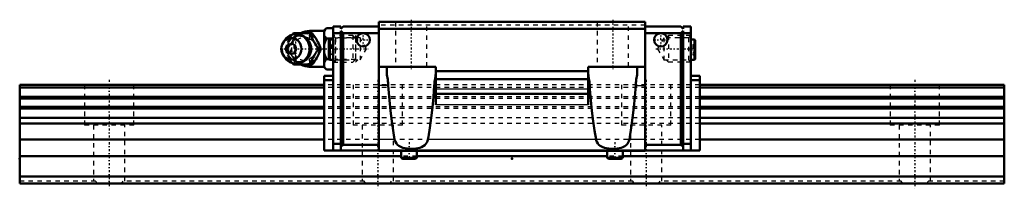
# Model space of a CAD drawing. Header units: millimetres. Extents: x -20 to 200, y -1 to 36.
import ezdxf

# ---------------------------------------------------------------- set-up
doc = ezdxf.new("R2010")
doc.units = ezdxf.units.MM
doc.linetypes.add('Center', pattern=[1.5, 0.45, -0.5, 0.05, -0.5])
doc.linetypes.add('Dashed', pattern=[2, 1, -1])
for name, color, linetype, lineweight in [('2d ConnectionPoints', 7, 'Continuous', 50), ('AM_0', 7, 'Continuous', 50), ('AM_4', 3, 'Continuous', 25), ('AM_5', 3, 'Continuous', 25), ('AM_7', 7, 'Center', 25), ('AM_9', 6, 'Dashed', 25)]:
    doc.layers.add(name, color=color, linetype=linetype, lineweight=lineweight)

# ---------------------------------------------------------------- blocks, each defined once
blk = doc.blocks.new('1_7ziqpkdni4cm8l8dfemejnwzv________0_in_HSR25M1B1SS220LG200BM6F6805000_0')
at = {"layer": 'AM_0'}
for p, q in [((40.97, 33.19), (41.2, 33.5)), ((41.2, 33.5), (45.38, 33.5)), ((48.05, 34), (44.75, 34)), ((48.55, 34.62), (48.05, 34.12)), ((48.05, 34.12), (48.05, 25.88)), ((48.55, 34.62), (50.05, 34.62)), ((39.25, 31.96), (38.89, 31.44)), ((48.55, 32.31), (50.05, 32.31)), ((46.82, 30), (47.26, 30)), ((38.89, 28.56), (39.25, 28.04)), ((41.2, 26.5), (40.98, 26.8)), ((41.2, 26.5), (45.38, 26.5)), ((48.55, 27.69), (49.13, 27.69)), ((44.75, 26), (48.05, 26)), ((48.05, 25.88), (48.55, 25.38)), ((48.55, 25.38), (50.05, 25.38))]:
    blk.add_line(p, q, dxfattribs=at)
for points in [[(44.95, 33.5), (45.13, 32.95), (45.23, 32.67), (45.35, 32.38), (45.53, 31.98), (45.76, 31.55), (46, 31.15), (46.27, 30.75), (46.55, 30.37), (46.82, 30)], [(47.26, 30), (47.13, 30.36), (47, 30.73), (46.83, 31.13), (46.64, 31.53), (46.49, 31.81), (46.33, 32.09), (46.16, 32.38), (45.98, 32.66), (45.68, 33.09), (45.38, 33.5)], [(48.55, 34.62), (48.26, 34.3), (48.05, 33.96)], [(48.05, 32.97), (48.11, 32.86), (48.3, 32.58), (48.55, 32.31)], [(48.55, 32.31), (48.26, 31.67), (48.05, 30.99)], [(46.82, 30), (46.42, 29.45), (46.22, 29.17), (46.02, 28.88), (45.77, 28.48), (45.55, 28.05), (45.36, 27.65), (45.2, 27.25), (45.07, 26.87), (44.95, 26.5)], [(45.38, 26.5), (45.65, 26.86), (45.9, 27.23), (46.16, 27.63), (46.4, 28.03), (46.55, 28.31), (46.7, 28.59), (46.83, 28.88), (46.95, 29.16), (47.11, 29.59), (47.26, 30)], [(48.05, 29.01), (48.11, 28.8), (48.3, 28.24), (48.55, 27.69)], [(48.55, 27.69), (48.26, 27.37), (48.05, 27.03)], [(48.05, 26.04), (48.11, 25.94), (48.3, 25.65), (48.55, 25.38)]]:
    blk.add_lwpolyline(points, dxfattribs=at)
for centre, radius, start, end in [((41.71, 30), 3.3, 270, 90), ((44.75, 30), 4, 90, 118.7147), ((44.75, 30), 4, 241.2746, 270)]:
    blk.add_arc(centre, radius, start, end, dxfattribs=at)
blk.add_ellipse((41.71, 30), major_axis=(0, 3.3), ratio=0.927184, start_param=2.207257, end_param=7.217521, dxfattribs=at)
for major_axis in [(0, 2.42), (0, -1.12)]:
    blk.add_ellipse((40.7, 30), major_axis=major_axis, ratio=0.927184, dxfattribs=at)
at = {"layer": 'AM_4'}
for p, q in [((44.75, 34), (44.75, 33.51)), ((44.75, 26.49), (44.75, 26))]:
    blk.add_line(p, q, dxfattribs=at)
blk.add_ellipse((42.52, 30), major_axis=(0, 2.97), ratio=0.927184, start_param=3.499913, end_param=5.924864, dxfattribs=at)
at = {"layer": 'AM_5', "linetype": 'Dashed'}
for p, q in [((50.59, 27), (50.59, 33)), ((55.05, 32.39), (50.59, 32.39)), ((55.05, 27.61), (50.59, 27.61))]:
    blk.add_line(p, q, dxfattribs=at)
at = {"layer": 'AM_7'}
for p, q in [((41.71, 26.54), (41.71, 33.47)), ((44.75, 25.8), (44.75, 34.2)), ((38.24, 30), (57.84, 30))]:
    blk.add_line(p, q, dxfattribs=at)
at = {"layer": 'AM_9'}
for p, q in [((44.75, 33.51), (44.75, 26.49)), ((54.44, 33), (50.05, 33)), ((55.05, 32.39), (54.44, 33)), ((54.44, 33), (54.44, 27)), ((55.05, 32.39), (55.05, 27.61)), ((39.33, 30), (39.76, 30)), ((45, 30.02), (45, 29.97)), ((49.13, 27.69), (50.05, 27.69)), ((50.05, 27), (54.44, 27)), ((54.44, 27), (55.05, 27.61))]:
    blk.add_line(p, q, dxfattribs=at)
for points in [[(41.63, 33.5), (41.51, 33.14), (41.37, 32.77), (41.21, 32.37), (41.01, 31.97), (40.87, 31.69), (40.71, 31.41), (40.54, 31.12), (40.36, 30.84), (40.06, 30.41), (39.76, 30)], [(40, 31.7), (40.14, 31.95), (40.39, 32.35), (40.65, 32.75), (40.93, 33.13), (40.97, 33.19)], [(39.33, 30), (39.45, 30.36), (39.58, 30.74), (39.64, 30.91)], [(43.74, 27.53), (43.62, 27.46), (43.4, 27.34), (43.17, 27.25), (42.93, 27.18), (42.69, 27.14), (42.44, 27.12), (42.19, 27.12), (41.94, 27.16), (41.7, 27.21), (41.46, 27.3), (41.24, 27.41), (41.02, 27.54), (40.81, 27.69), (40.62, 27.87), (40.45, 28.06), (40.29, 28.27), (40.15, 28.49), (40.03, 28.73), (39.93, 28.98), (39.86, 29.24), (39.8, 29.5), (39.77, 29.77), (39.77, 30.05), (39.78, 30.32), (39.82, 30.58), (39.88, 30.85), (39.96, 31.1), (40.07, 31.35), (40.19, 31.58), (40.34, 31.8), (40.5, 32), (40.68, 32.19), (40.87, 32.35), (41.08, 32.5), (41.29, 32.62), (41.52, 32.72), (41.76, 32.8), (42, 32.85), (42.25, 32.88), (42.49, 32.88), (42.74, 32.86), (42.99, 32.81), (43.22, 32.73), (43.46, 32.63), (43.68, 32.51), (43.69, 32.5)], [(43.69, 32.5), (43.89, 32.36), (44.08, 32.19), (44.26, 32), (44.32, 31.94)], [(45.88, 31.36), (45.55, 31.69), (45.15, 32), (44.75, 32.25)], [(39.65, 29.07), (39.58, 29.25), (39.45, 29.63), (39.33, 30)], [(39.76, 30), (40.02, 29.64), (40.28, 29.27), (40.54, 28.87), (40.78, 28.47), (40.93, 28.19), (41.08, 27.91), (41.21, 27.62), (41.33, 27.34), (41.49, 26.91), (41.63, 26.5)], [(44.75, 27.75), (45.21, 28.04), (45.59, 28.35), (45.9, 28.66)], [(45.9, 28.66), (46.16, 29), (46.33, 29.32)], [(46.33, 29.32), (46.44, 29.66), (46.47, 30.01), (46.43, 30.36), (46.32, 30.71), (46.31, 30.71)], [(40.98, 26.8), (40.93, 26.86), (40.66, 27.24), (40.4, 27.62), (40.15, 28.03), (40.01, 28.27)], [(44.34, 28.09), (44.21, 27.94), (44.03, 27.76), (43.83, 27.6), (43.74, 27.53)]]:
    blk.add_lwpolyline(points, dxfattribs=at)
blk.add_arc((44.75, 30), 4, 118.7147, 241.2746, dxfattribs=at)
for centre, major_axis, start_param, end_param in [((42.52, 30), (0, 2.97), 5.924864, 7.170241), ((41.71, 30), (0, 3.3), 0.934336, 2.207257), ((43.6, 30), (0, -2.57), 2.639469, 6.785309), ((42.52, 30), (0, 2.97), 2.293115, 3.499913)]:
    blk.add_ellipse(centre, major_axis=major_axis, ratio=0.927184, start_param=start_param, end_param=end_param, dxfattribs=at)
for centre, major_axis in [((43.73, 30), (0, -3.44)), ((42.25, 30), (0, -2.97))]:
    blk.add_ellipse(centre, major_axis=major_axis, ratio=0.927184, dxfattribs=at)
blk = doc.blocks.new('2_HSR25M1BSSB_M6F_Slider_0_in_HSR25M1B1SS220LG200BM6F6805000_0')
at = {"layer": 'AM_0'}
for p, q in [((60.25, 36), (60.25, 7.22)), ((119.75, 36), (60.25, 36)), ((119.75, 36), (119.75, 7.22)), ((51.75, 35), (50.05, 35)), ((50.05, 7.32), (50.05, 35)), ((51.75, 33.5), (50.05, 33.5)), ((51.75, 34.5), (52.25, 35)), ((51.75, 35), (51.75, 34.5)), ((51.75, 34), (51.75, 7.32)), ((52.25, 33.5), (51.75, 34)), ((60.25, 35), (52.25, 35)), ((60.25, 33.5), (52.25, 33.5)), ((52.25, 33.5), (52.25, 8.62)), ((119.75, 34.5), (60.25, 34.5)), ((119.75, 35), (127.75, 35)), ((119.75, 33.5), (127.75, 33.5)), ((128.25, 34.5), (127.75, 35)), ((127.75, 33.5), (128.25, 34)), ((127.75, 33.5), (127.75, 8.62)), ((128.25, 35), (129.95, 35)), ((128.25, 35), (128.25, 34.5)), ((128.25, 34), (128.25, 7.32)), ((128.25, 33.5), (129.95, 33.5)), ((129.95, 35), (129.95, 7.32)), ((49.1, 31.83), (49.1, 27.8)), ((50.05, 32.07), (49.34, 32.07)), ((130.66, 32.07), (129.95, 32.07)), ((130.9, 31.83), (130.9, 27.8)), ((49.34, 27.57), (50.05, 27.57)), ((129.95, 27.57), (130.66, 27.57)), ((73, 26), (60.25, 26)), ((62, 26), (62, 25.02)), ((73, 26), (73, 17.51)), ((73, 24.88), (73, 25.02)), ((107, 25), (73, 25)), ((107, 26), (107, 17.51)), ((107, 26), (119.75, 26)), ((107, 24.88), (107, 25.02)), ((118, 26), (118, 25.02)), ((48.05, 24), (48.05, 7.32)), ((48.05, 24), (50.05, 24)), ((48.05, 23), (50.05, 23)), ((107, 23.27), (73, 23.27)), ((131.95, 24), (129.95, 24)), ((131.95, 23), (129.95, 23)), ((131.95, 24), (131.95, 7.32)), ((107, 20), (73, 20)), ((50.05, 8.82), (51.75, 8.82)), ((129.95, 8.82), (128.25, 8.82)), ((131.95, 7.32), (48.05, 7.32)), ((51.75, 8.12), (52.25, 8.62)), ((60.25, 8.62), (52.25, 8.62)), ((119.75, 7.22), (60.25, 7.22)), ((65.24, 7.22), (65.24, 5.85)), ((68.76, 5.85), (68.76, 7.22)), ((111.24, 7.22), (111.24, 5.85)), ((114.76, 5.85), (114.76, 7.22)), ((119.75, 8.62), (127.75, 8.62)), ((128.25, 8.12), (127.75, 8.62)), ((65.59, 5.5), (68.41, 5.5)), ((111.59, 5.5), (114.41, 5.5))]:
    blk.add_line(p, q, dxfattribs=at)
for points in [[(62, 25.02), (62.01, 24.77), (62.03, 24.49), (62.07, 24.18), (62.12, 23.85), (62.17, 23.51), (62.22, 23.16), (62.27, 22.78), (62.32, 22.39), (62.36, 21.86)], [(72.64, 21.86), (72.67, 22.26), (72.71, 22.66), (72.77, 23.05), (72.82, 23.43), (72.87, 23.79), (72.92, 24.12), (72.96, 24.44), (72.99, 24.74), (73, 24.88)], [(107.36, 21.86), (107.33, 22.26), (107.29, 22.66), (107.23, 23.05), (107.18, 23.43), (107.13, 23.79), (107.08, 24.12), (107.04, 24.44), (107.01, 24.74), (107, 24.88)], [(118, 25.02), (117.99, 24.77), (117.97, 24.49), (117.93, 24.18), (117.88, 23.85), (117.83, 23.51), (117.78, 23.16), (117.73, 22.78), (117.68, 22.39), (117.64, 21.86)], [(63.78, 9.8), (63.44, 11.76), (63.13, 13.88), (62.86, 16.14), (62.62, 18.54), (62.42, 21.04), (62.36, 21.86)], [(72.64, 21.86), (72.45, 19.32), (72.22, 16.89), (71.96, 14.58), (71.66, 12.41), (71.33, 10.4), (71.22, 9.8)], [(108.78, 9.8), (108.44, 11.76), (108.13, 13.88), (107.86, 16.14), (107.62, 18.54), (107.42, 21.04), (107.36, 21.86)], [(117.64, 21.86), (117.45, 19.32), (117.22, 16.89), (116.96, 14.58), (116.66, 12.41), (116.33, 10.4), (116.22, 9.8)], [(71.22, 9.8), (71.12, 9.44), (70.97, 9.1), (70.78, 8.8), (70.54, 8.55), (70.18, 8.28), (69.77, 8.08), (69.37, 7.94), (68.96, 7.85), (68.53, 7.78), (67.86, 7.73), (67.17, 7.73), (66.65, 7.76), (66.14, 7.83), (65.64, 7.94), (65.16, 8.11), (64.72, 8.34), (64.42, 8.58), (64.17, 8.88), (63.96, 9.23), (63.82, 9.62), (63.78, 9.8)], [(116.22, 9.8), (116.12, 9.44), (115.97, 9.1), (115.78, 8.8), (115.54, 8.55), (115.18, 8.28), (114.77, 8.08), (114.37, 7.94), (113.96, 7.85), (113.53, 7.78), (112.86, 7.73), (112.17, 7.73), (111.65, 7.76), (111.14, 7.83), (110.64, 7.94), (110.16, 8.11), (109.72, 8.34), (109.42, 8.58), (109.17, 8.88), (108.96, 9.23), (108.82, 9.62), (108.78, 9.8)]]:
    blk.add_lwpolyline(points, dxfattribs=at)
for centre in [(56.75, 32), (123.25, 32)]:
    blk.add_circle(centre, 1.5, dxfattribs=at)
for centre, radius, start, end in [((49.34, 31.83), 0.237, 90, 180), ((130.66, 31.83), 0.238, 0, 90), ((49.34, 27.8), 0.237, 180, 270), ((130.66, 27.8), 0.238, 270, 0), ((65.59, 5.85), 0.352, 180, 270), ((68.41, 5.85), 0.352, 270, 0), ((111.59, 5.85), 0.352, 180, 270), ((114.41, 5.85), 0.352, 270, 360)]:
    blk.add_arc(centre, radius, start, end, dxfattribs=at)
at = {"layer": 'AM_4'}
for p, q in [((49.34, 32.07), (49.34, 27.57)), ((130.66, 32.07), (130.66, 27.57)), ((62.36, 21.86), (60.25, 21.86)), ((73, 21.86), (72.64, 21.86)), ((107, 21), (73, 21)), ((107, 21.86), (107.36, 21.86)), ((117.64, 21.86), (119.75, 21.86)), ((107, 17.51), (73, 17.51)), ((63.78, 9.8), (60.25, 9.8)), ((108.78, 9.8), (71.22, 9.8)), ((119.75, 9.8), (116.22, 9.8)), ((65.24, 5.85), (68.76, 5.85)), ((111.24, 5.85), (114.76, 5.85))]:
    blk.add_line(p, q, dxfattribs=at)
at = {"layer": 'AM_5', "linetype": 'Dashed'}
for p, q in [((55.55, 32.46), (55.05, 33)), ((55.05, 33), (55.05, 27)), ((124.45, 32.46), (124.95, 33)), ((129.95, 33), (124.95, 33)), ((124.95, 33), (124.95, 27)), ((55.55, 27.54), (55.05, 27)), ((124.45, 27.54), (124.95, 27)), ((129.95, 27), (124.95, 27))]:
    blk.add_line(p, q, dxfattribs=at)
at = {"layer": 'AM_7'}
for p, q in [((67.5, 36.5), (67.5, 25.5)), ((112.5, 36.5), (112.5, 25.5)), ((56.75, 30.43), (56.75, 33.58)), ((123.25, 30.43), (123.25, 33.58)), ((55.17, 32), (58.33, 32)), ((121.67, 32), (124.83, 32)), ((49.05, 29.82), (50.1, 29.82)), ((122.16, 30), (130.32, 30)), ((129.9, 29.82), (130.95, 29.82)), ((67, 9.19), (67, 5.32)), ((113, 9.19), (113, 5.32))]:
    blk.add_line(p, q, dxfattribs=at)
at = {"layer": 'AM_9'}
for p, q in [((119.75, 35.3), (60.25, 35.3)), ((64, 36), (64, 26)), ((71, 26), (71, 36)), ((109, 36), (109, 26)), ((116, 26), (116, 36)), ((49.58, 30.97), (49.1, 30.97)), ((49.58, 30.97), (49.58, 28.66)), ((50.59, 32.46), (50.05, 33)), ((56.05, 32.46), (50.59, 32.46)), ((50.59, 32.46), (50.59, 27.54)), ((57.47, 30), (56.05, 32.46)), ((56.05, 32.46), (56.05, 27.54)), ((123.95, 32.46), (122.53, 30)), ((129.41, 32.46), (123.95, 32.46)), ((123.95, 32.46), (123.95, 27.54)), ((129.95, 33), (129.41, 32.46)), ((129.41, 32.46), (129.41, 27.54)), ((130.43, 30.97), (130.9, 30.97)), ((130.43, 30.97), (130.43, 28.66)), ((49.58, 30.39), (49.1, 30.39)), ((49.58, 29.24), (49.1, 29.24)), ((49.58, 28.66), (49.1, 28.66)), ((56.05, 27.54), (57.47, 30)), ((122.53, 30), (123.95, 27.54)), ((130.43, 30.39), (130.9, 30.39)), ((130.43, 29.24), (130.9, 29.24)), ((130.43, 28.66), (130.9, 28.66)), ((50.05, 27), (50.59, 27.54)), ((50.59, 27.54), (56.05, 27.54)), ((123.95, 27.54), (129.41, 27.54)), ((129.41, 27.54), (129.95, 27)), ((131.95, 22), (48.05, 22)), ((131.95, 21.38), (48.05, 21.38)), ((131.95, 19.33), (48.05, 19.33)), ((131.95, 18.91), (48.05, 18.91)), ((131.95, 17.08), (48.05, 17.08)), ((131.95, 16.67), (48.05, 16.67)), ((131.95, 14.61), (48.05, 14.61)), ((131.95, 13.38), (48.05, 13.38)), ((131.95, 9.8), (48.05, 9.8))]:
    blk.add_line(p, q, dxfattribs=at)
blk = doc.blocks.new('3_HSR25M1B122020_Rail_0_in_HSR25M1B1SS220LG200BM6F6805000_0')
at = {"layer": 'AM_0'}
for p, q in [((48.05, 22), (-20, 22)), ((-20, 22), (-20, 0)), ((200, 22), (131.95, 22)), ((200, 22), (200, 0)), ((48.05, 21.38), (-20, 21.38)), ((200, 21.38), (131.95, 21.38)), ((48.05, 19.33), (-20, 19.33)), ((48.05, 18.91), (-20, 18.91)), ((200, 19.33), (131.95, 19.33)), ((200, 18.91), (131.95, 18.91)), ((48.05, 17.08), (-20, 17.08)), ((48.05, 16.67), (-20, 16.67)), ((200, 17.08), (131.95, 17.08)), ((200, 16.67), (131.95, 16.67)), ((48.05, 14.61), (-20, 14.61)), ((48.05, 13.38), (-20, 13.38)), ((200, 14.61), (131.95, 14.61)), ((200, 13.38), (131.95, 13.38)), ((48.05, 9.8), (-20, 9.8)), ((200, 9.8), (131.95, 9.8)), ((65.24, 6.1), (-20, 6.1)), ((111.24, 6.1), (68.76, 6.1)), ((200, 6.1), (114.76, 6.1)), ((200, 1.5), (-20, 1.5)), ((200, 0), (-20, 0))]:
    blk.add_line(p, q, dxfattribs=at)
at = {"layer": 'AM_7'}
for p, q in [((0, 23.1), (0, -1.1)), ((60, 23.1), (60, -1.1)), ((120, 23.1), (120, -1.1)), ((180, 23.1), (180, -1.1))]:
    blk.add_line(p, q, dxfattribs=at)
at = {"layer": 'AM_9'}
for p, q in [((-5.5, 22), (-5.5, 13)), ((5.5, 13), (5.5, 22)), ((131.95, 22), (48.05, 22)), ((54.5, 22), (54.5, 13)), ((65.5, 13), (65.5, 22)), ((114.5, 22), (114.5, 13)), ((125.5, 13), (125.5, 22)), ((174.5, 22), (174.5, 13)), ((185.5, 13), (185.5, 22)), ((131.95, 21.38), (48.05, 21.38)), ((131.95, 19.33), (48.05, 19.33)), ((131.95, 18.91), (48.05, 18.91)), ((131.95, 17.08), (48.05, 17.08)), ((131.95, 16.67), (48.05, 16.67)), ((131.95, 14.61), (48.05, 14.61)), ((131.95, 13.38), (48.05, 13.38)), ((5.5, 13), (-5.5, 13)), ((-3.5, 13), (-3.5, 0.5)), ((3.5, 0.5), (3.5, 13)), ((65.5, 13), (54.5, 13)), ((56.5, 13), (56.5, 0.5)), ((63.5, 0.5), (63.5, 13)), ((125.5, 13), (114.5, 13)), ((116.5, 13), (116.5, 0.5)), ((123.5, 0.5), (123.5, 13)), ((185.5, 13), (174.5, 13)), ((176.5, 13), (176.5, 0.5)), ((183.5, 0.5), (183.5, 13)), ((131.95, 9.8), (48.05, 9.8)), ((68.76, 6.1), (65.24, 6.1)), ((114.76, 6.1), (111.24, 6.1)), ((-3.03, 0.5), (-20, 0.5)), ((56.97, 0.5), (3.03, 0.5)), ((116.97, 0.5), (63.03, 0.5)), ((176.97, 0.5), (123.03, 0.5)), ((200, 0.5), (183.03, 0.5))]:
    blk.add_line(p, q, dxfattribs=at)
for points in [[(-2.68, 0), (-2.87, 0.24), (-3.03, 0.5), (-3.03, 0.5)], [(3.03, 0.5), (2.87, 0.24), (2.68, 0), (2.68, 0)], [(57.32, 0), (57.13, 0.24), (56.97, 0.5), (56.97, 0.5)], [(63.03, 0.5), (62.87, 0.24), (62.68, 0), (62.68, 0)], [(117.32, 0), (117.13, 0.24), (116.97, 0.5), (116.97, 0.5)], [(123.03, 0.5), (122.87, 0.24), (122.68, 0), (122.68, 0)], [(177.32, 0), (177.13, 0.24), (176.97, 0.5), (176.97, 0.5)], [(183.03, 0.5), (182.87, 0.24), (182.68, 0), (182.68, 0)]]:
    blk.add_lwpolyline(points, dxfattribs=at)

msp = doc.modelspace()

# ---------------------------------------------------------------- linework, layer by layer
at = {"layer": '2d ConnectionPoints'}
for p in [(50.05, 30), (129.95, 30), (-20, 5.5), (90, 5.5), (0, 0), (0, 0)]:
    msp.add_point(p, dxfattribs=at)

# ---------------------------------------------------------------- block references
for name in ['2_HSR25M1BSSB_M6F_Slider_0_in_HSR25M1B1SS220LG200BM6F6805000_0', '1_7ziqpkdni4cm8l8dfemejnwzv________0_in_HSR25M1B1SS220LG200BM6F6805000_0', '3_HSR25M1B122020_Rail_0_in_HSR25M1B1SS220LG200BM6F6805000_0']:
    msp.add_blockref(name, (0, 0))

doc.saveas('drawing.dxf')
